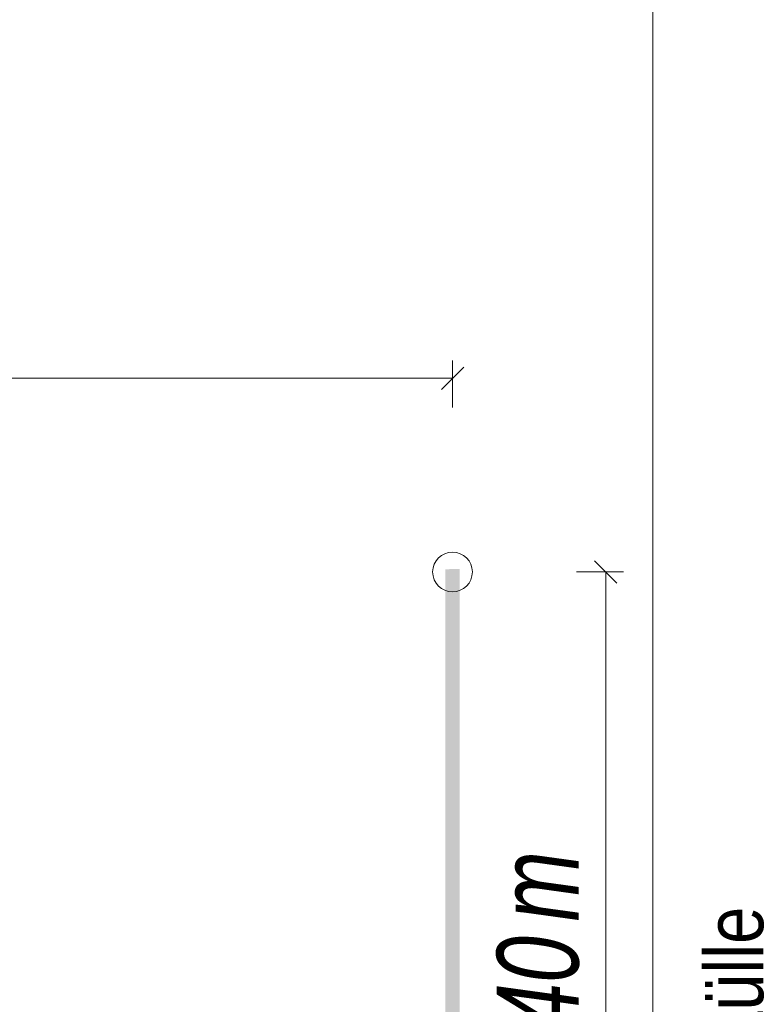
# Model space of a CAD drawing. Extents: x -620 to 300, y 62 to 1112.
# Tile 220 of 256: x 221 to 233, y 785 to 802. Entities that reach past the tile are written whole.
import ezdxf
from ezdxf.lldxf.tags import DXFTag

# ---------------------------------------------------------------- set-up
doc = ezdxf.new("R2010")
doc.units = 0
doc.layers.get('0').update_dxf_attribs({"lineweight": 13})
for name, color, linetype, lineweight, true_color in [('E_Aussparung Bemaßung-A06G9S0H8I', 5, 'Continuous', 9, 0x0000ff), ('E_Betonbaudose', 1, 'Continuous', 13, 0xff0000), ('E_Detail_Beschriftung', 7, 'Continuous', 13, 0x009900)]:
    doc.layers.add(name, color=color, linetype=linetype, lineweight=lineweight, true_color=true_color)
doc.layers.add('E_Detail_Linie_Text_Bem', color=7, linetype='Continuous', lineweight=13)
doc.styles.get("Standard").update_dxf_attribs({"font": 'ARIALN.TTF'})
tags = doc.linetypes.add('fein_strichliert-A06G9S0L8I', pattern=[4, 1, -2, 1]).pattern_tags.tags
tags[8:9] = [DXFTag(74, 4), DXFTag(75, 0), DXFTag(340, '0'), DXFTag(46, 0.0), DXFTag(50, 0.0), DXFTag(44, 0.0), DXFTag(45, 0.0)]
tags[6:7] = [DXFTag(74, 4), DXFTag(75, 0), DXFTag(340, '0'), DXFTag(46, 0.0), DXFTag(50, 0.0), DXFTag(44, 0.0), DXFTag(45, 0.0)]
tags[4:5] = [DXFTag(74, 4), DXFTag(75, 0), DXFTag(340, '0'), DXFTag(46, 0.0), DXFTag(50, 0.0), DXFTag(44, 0.0), DXFTag(45, 0.0)]

# ---------------------------------------------------------------- blocks, each defined once
blk = doc.blocks.new('Referenz-A06G9S0M8I')
at = {"layer": 'E_Aussparung Bemaßung-A06G9S0H8I', "linetype": 'Continuous', "ltscale": 0.13}
for p, q in [((228.138, 796.05), (228.138, 795.25)), ((228.329, 795.94), (227.947, 795.559)), ((205.138, 795.75), (228.138, 795.75)), ((230.952, 792.243), (230.57, 792.625)), ((231.061, 792.434), (230.261, 792.434)), ((230.761, 792.434), (230.761, 778.434))]:
    blk.add_line(p, q, dxfattribs=at)
at = {"layer": 'E_Betonbaudose', "linetype": 'Continuous', "ltscale": 0.13}
blk.add_circle((228.138, 792.434), 0.34, dxfattribs=at)
at = {"layer": 'E_Detail_Linie_Text_Bem', "linetype": 'fein_strichliert-A06G9S0L8I', "ltscale": 0.65}
blk.add_line((231.566, 775.626), (231.566, 828.505), dxfattribs=at)
at = {"layer": 'E_Detail_Linie_Text_Bem', "linetype": 'Continuous', "ltscale": 0.13}
blk.add_solid([(228.263, 792.483), (228.263, 776.699), (228.013, 792.482), (228.013, 776.699)], dxfattribs=at)
at = {"layer": 'E_Aussparung Bemaßung-A06G9S0H8I', "linetype": 'Continuous', "ltscale": 0.13, "char_height": 1.4, "attachment_point": 1, "rotation": 90}
for s, insert in [('{\\W0.9;\\fArial Narrow|b0|i1;m}', (228.895, 786.455)), ('{\\W0.9;\\fArial Narrow|b0|i1;1,40 }', (228.895, 783.397))]:
    blk.add_mtext(s, dxfattribs=dict(at, insert=insert))
at = {"layer": 'E_Detail_Beschriftung', "linetype": 'Continuous', "ltscale": 0.13, "insert": (232.455, 781.04), "char_height": 1, "attachment_point": 1, "rotation": 90}
blk.add_mtext('{\\fArial Narrow;4x Endtülle}', dxfattribs=at)

msp = doc.modelspace()

# ---------------------------------------------------------------- block references
at = {"color": 8, "lineweight": 25, "ltscale": 0.25, "true_color": 0x808080}
msp.add_blockref('Referenz-A06G9S0M8I', (0, 0), dxfattribs=at)

doc.saveas('drawing.dxf')
